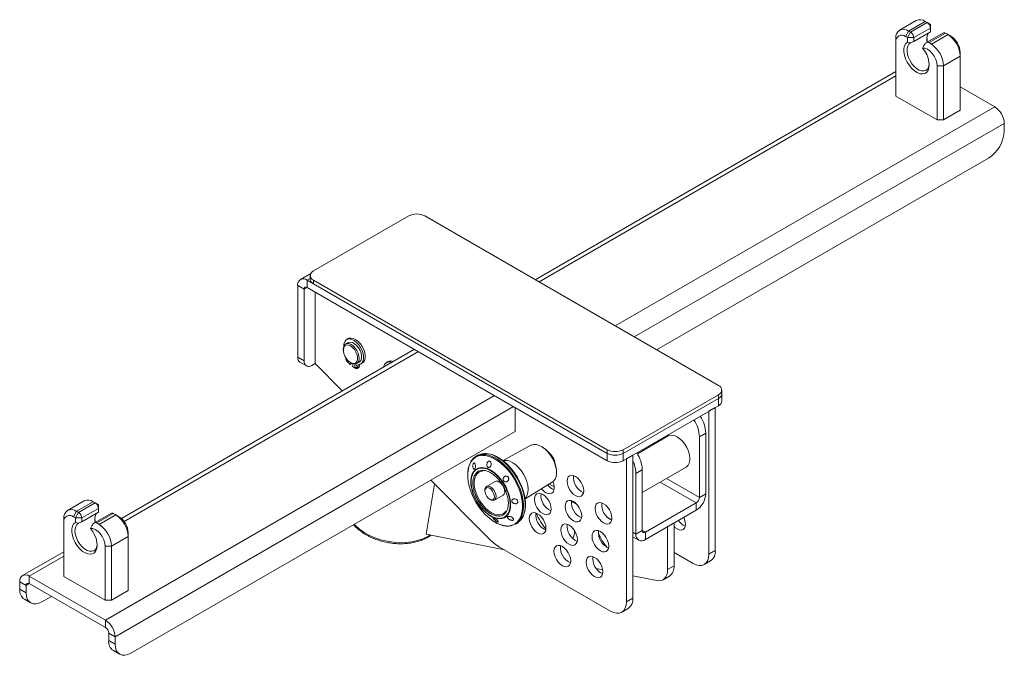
# Model space of a CAD drawing. Header units: millimetres. Extents: x -1231 to 214, y -125 to 566.
# Tile 2 of 2: x -225 to 214, y 283 to 566. Entities that reach past the tile are written whole.
import ezdxf

# ---------------------------------------------------------------- set-up
doc = ezdxf.new("R2010")
doc.units = ezdxf.units.MM

msp = doc.modelspace()

# ---------------------------------------------------------------- linework, layer by layer
at = {"color": 7, "linetype": 'Continuous', "lineweight": 15}
for p, q in [((174.59, 566.01), (167.17, 561.72)), ((178.59, 565.61), (171.17, 561.33)), ((179.48, 565.1), (178.59, 565.61)), ((171.17, 561.33), (169.75, 558.88)), ((171.17, 561.33), (172.05, 560.82)), ((179.48, 565.1), (172.05, 560.82)), ((180.89, 562.65), (173.47, 558.37)), ((180.89, 564.29), (179.48, 565.1)), ((180.89, 564.29), (180.89, 562.65)), ((180.89, 560.95), (180.89, 562.65)), ((165.51, 558.06), (165.51, 556.43)), ((170.64, 558.37), (169.75, 558.88)), ((172.05, 560.82), (170.64, 558.37)), ((170.64, 556.38), (170.64, 558.37)), ((173.47, 558.37), (170.64, 558.37)), ((180.89, 560.95), (173.47, 556.66)), ((173.47, 558.37), (173.47, 556.66)), ((186.7, 560.56), (179.09, 556.17)), ((187.54, 560.37), (180.25, 556.16)), ((188.71, 559.77), (181.28, 555.48)), ((188.71, 559.77), (187.54, 560.37)), ((189.91, 559.08), (188.49, 559.9)), ((165.51, 556.43), (165.51, 532.34)), ((172.05, 556.03), (170.64, 556.38)), ((177.36, 553.72), (177.94, 554.83)), ((177.37, 553.71), (177.36, 553.72)), ((180.25, 556.16), (181.28, 555.48)), ((194.15, 550.1), (186.72, 545.82)), ((194.15, 551.73), (194.15, 550.1)), ((194.15, 526.01), (194.15, 550.1)), ((186.72, 545.82), (183.89, 545.82)), ((183.89, 521.73), (183.89, 545.82)), ((186.72, 545.82), (186.72, 521.73)), ((165.51, 543.35), (4.83, 450.59)), ((194.15, 536.42), (209.53, 527.54)), ((165.51, 532.34), (183.89, 521.73)), ((194.15, 526.01), (186.72, 521.73)), ((186.72, 521.73), (183.89, 521.73)), ((213.77, 520.2), (213.77, 516.93)), ((58.92, 419.37), (206.7, 504.68)), ((-51.4, 478.97), (-93.82, 454.48)), ((86.49, 403.45), (-44.32, 478.97)), ((-95.02, 453.36), (-99.65, 450.69)), ((-95.29, 452.44), (-95.29, 450.8)), ((-98.06, 446.31), (-100.89, 447.94)), ((-100.89, 416.1), (-100.89, 447.94)), ((-96.65, 450.39), (36.99, 373.24)), ((-96.65, 450.39), (-96.65, 447.13)), ((-93.82, 450.39), (36.99, 374.88)), ((-93.82, 450.39), (-93.82, 448.76)), ((-93.82, 448.76), (36.99, 373.24)), ((-98.06, 414.47), (-98.06, 446.31)), ((-96.65, 447.13), (36.99, 369.98)), ((-93.11, 445.09), (-93.11, 413.24)), ((-78.47, 422.57), (-79.53, 421.96)), ((-78.34, 424.32), (-79.05, 423.91)), ((-48.91, 419.57), (-179.38, 344.25)), ((-80.56, 419.67), (-80.56, 419.26)), ((-100.89, 416.1), (-98.06, 414.47)), ((-99.86, 413.81), (-97.03, 412.18)), ((-94.53, 412.42), (-93.11, 413.24)), ((-93.11, 413.24), (-81.01, 401.04)), ((-79.35, 415.67), (-79.38, 415.46)), ((-79.12, 415.26), (-79.1, 415.33)), ((-77.47, 412.75), (-78.87, 414.15)), ((-77.31, 413.71), (-77.47, 412.75)), ((-76.77, 413.16), (-77.47, 412.75)), ((-77.38, 413.75), (-77.03, 413.55)), ((-76.73, 413.39), (-76.77, 413.16)), ((-76.22, 413.19), (-76.43, 411.94)), ((-74.53, 413.3), (-73.47, 413.91)), ((-73.92, 412.8), (-74.16, 411.39)), ((-73.27, 412.89), (-73.45, 411.8)), ((-72.8, 413.09), (-72.09, 413.5)), ((-60.66, 414.12), (-61.37, 413.71)), ((-74.94, 411.08), (-76.43, 411.94)), ((-74.38, 411.03), (-73.67, 411.43)), ((-74.16, 411.39), (-73.45, 411.8)), ((44.06, 374.88), (86.49, 399.37)), ((86.49, 399.37), (86.49, 397.74)), ((87.95, 399.78), (87.95, 401.41)), ((87.95, 396.51), (87.95, 399.78)), ((44.06, 373.24), (86.49, 397.74)), ((86.49, 394.47), (86.49, 397.74)), ((-4.02, 393.65), (-4.02, 390.39)), ((-4.02, 390.39), (-4.02, 383.04)), ((44.06, 369.98), (86.49, 394.47)), ((82.25, 392.02), (85.08, 393.65)), ((82.25, 328.33), (82.25, 392.02)), ((85.08, 329.96), (85.08, 393.65)), ((-175.14, 284.25), (-4.02, 383.04)), ((80.83, 382.22), (78.01, 380.59)), ((80.83, 382.22), (80.83, 355.28)), ((64.11, 380.98), (50.37, 373.05)), ((60.97, 379.17), (60.89, 379.69)), ((78.01, 380.59), (78.01, 353.64)), ((2.96, 376.82), (-9.45, 370)), ((8.13, 376.04), (7.78, 376.24)), ((36.99, 374.88), (36.99, 373.24)), ((36.99, 369.98), (36.99, 373.24)), ((44.06, 374.88), (44.06, 373.24)), ((44.06, 373.24), (44.06, 369.98)), ((-20.7, 372.39), (-21.44, 371.96)), ((45.48, 370.79), (48.31, 372.43)), ((45.48, 307.1), (45.48, 370.79)), ((48.31, 308.74), (48.31, 372.43)), ((14.38, 364.81), (14.37, 365.21)), ((52.55, 365.89), (49.72, 364.26)), ((49.72, 337.32), (49.72, 364.26)), ((52.55, 355.84), (72.11, 367.13)), ((52.55, 338.95), (52.55, 365.89)), ((-39.89, 359.58), (-43.62, 337.3)), ((-41.62, 361.33), (-15.92, 335.41)), ((-12.9, 360.72), (-16.79, 358.48)), ((0.36, 353.01), (12.47, 360.35)), ((-17.51, 356.88), (-17.51, 356.47)), ((78.01, 353.64), (80.83, 355.28)), ((-195.93, 352.11), (-203.36, 347.83)), ((-191.93, 351.72), (-199.36, 347.43)), ((-191.05, 351.2), (-198.47, 346.92)), ((-191.05, 351.2), (-191.93, 351.72)), ((-189.63, 350.39), (-191.05, 351.2)), ((-15.39, 352.79), (-15.04, 352.59)), ((-13.29, 352.42), (-9.4, 354.66)), ((21.05, 351.84), (23.53, 350.41)), ((76.59, 351.19), (53.96, 338.13)), ((76.59, 347.93), (76.59, 351.19)), ((-199.36, 347.43), (-200.77, 344.98)), ((-198.47, 346.92), (-199.89, 344.47)), ((-199.36, 347.43), (-198.47, 346.92)), ((-189.63, 348.76), (-197.06, 344.47)), ((-189.63, 347.05), (-197.06, 342.76)), ((-183.83, 346.66), (-191.43, 342.27)), ((-182.99, 346.47), (-190.27, 342.26)), ((-189.63, 350.39), (-189.63, 348.76)), ((-189.63, 347.05), (-189.63, 348.76)), ((-181.82, 345.87), (-182.99, 346.47)), ((76.59, 347.93), (53.96, 334.87)), ((-205.01, 344.16), (-205.01, 342.53)), ((-205.01, 342.53), (-205.01, 318.44)), ((-199.89, 344.47), (-200.77, 344.98)), ((-199.89, 342.48), (-199.89, 344.47)), ((-197.06, 344.47), (-199.89, 344.47)), ((-198.47, 342.14), (-199.89, 342.48)), ((-197.06, 344.47), (-197.06, 342.76)), ((-190.27, 342.26), (-189.24, 341.58)), ((-181.82, 345.87), (-189.24, 341.58)), ((-180.62, 345.18), (-182.04, 346)), ((-3.94, 341.65), (-3.2, 342.08)), ((63.86, 340.58), (66.69, 342.21)), ((66.69, 323.15), (66.69, 342.21)), ((-193.16, 339.82), (-192.59, 340.93)), ((-193.16, 339.81), (-193.16, 339.82)), ((-176.38, 337.84), (-176.38, 336.2)), ((49.72, 337.32), (52.55, 338.95)), ((53.96, 338.13), (53.96, 334.87)), ((63.86, 321.52), (63.86, 340.58)), ((-176.38, 336.2), (-183.8, 331.92)), ((-176.38, 312.11), (-176.38, 336.2)), ((-43.62, 337.3), (-8.79, 330.27)), ((48.31, 336.1), (50.96, 334.57)), ((-205.01, 329.45), (-223.39, 318.84)), ((-183.8, 331.92), (-186.63, 331.92)), ((-186.63, 307.83), (-186.63, 331.92)), ((-183.8, 331.92), (-183.8, 307.83)), ((-10.97, 331.53), (38.41, 303.02)), ((16.15, 332.01), (16.51, 332)), ((66.69, 329.15), (75.18, 324.25)), ((82.25, 328.33), (85.08, 329.96)), ((80.18, 323.75), (83, 325.38)), ((31.97, 322.03), (34.94, 321.43)), ((63.86, 321.52), (66.69, 323.15)), ((-221.81, 314.46), (-224.64, 316.09)), ((-224.64, 312.83), (-224.64, 316.09)), ((-220.39, 318.54), (-220.39, 315.28)), ((-220.39, 318.54), (-186.45, 298.95)), ((-205.01, 318.44), (-186.63, 307.83)), ((48.31, 318.73), (58.98, 316.57)), ((61.79, 316.94), (64.62, 318.57)), ((-224.64, 312.83), (-221.81, 311.19)), ((-221.81, 311.19), (-221.81, 314.46)), ((-220.39, 315.28), (-186.45, 295.68)), ((-176.38, 312.11), (-183.8, 307.83)), ((-222.56, 308.25), (-219.74, 306.62)), ((-214.74, 307.11), (-210.49, 309.56)), ((-183.8, 307.83), (-186.63, 307.83)), ((45.48, 307.1), (48.31, 308.74)), ((43.41, 302.53), (46.24, 304.16)), ((-186.45, 295.68), (-186.45, 298.95)), ((-182.21, 291.6), (-185.04, 293.23)), ((-185.04, 293.23), (-185.04, 289.97)), ((-185.04, 289.97), (-182.21, 288.34)), ((-182.21, 291.6), (-182.21, 288.34)), ((-182.97, 285.39), (-180.14, 283.76))]:
    msp.add_line(p, q, dxfattribs=at)
at = {"color": 8, "linetype": 'Continuous', "lineweight": 15}
for p, q in [((6.59, 449.58), (165.51, 541.32)), ((40.53, 429.98), (209.53, 527.54)), ((49.02, 425.08), (213.77, 520.2)), ((-96.65, 450.39), (-95.29, 451.18)), ((-98.06, 446.31), (-96.65, 447.13)), ((-178.19, 342.9), (-47.15, 418.55)), ((-186.45, 298.95), (-13.21, 398.96)), ((-182.21, 291.6), (-4.73, 394.06)), ((-20.81, 364.33), (-20.16, 364.83)), ((11.18, 359.57), (13.35, 358.31)), ((60.55, 360.46), (76.59, 351.19)), ((63.38, 362.09), (78.01, 353.64)), ((37.31, 344.48), (38.94, 343.54)), ((48.31, 338.13), (49.72, 337.32)), ((52.55, 338.95), (53.96, 338.13)), ((-220.39, 318.54), (-205.01, 327.42)), ((-221.81, 314.46), (-220.39, 315.28))]:
    msp.add_line(p, q, dxfattribs=at)
at = {"color": 7, "linetype": 'Continuous', "lineweight": 15, "flags": 128}
for points in [[(177.37, 553.71), (178.38, 552.33), (179.22, 550.81), (179.85, 549.24), (180.23, 547.67), (180.36, 546.19), (180.22, 544.87), (179.82, 543.76), (179.19, 542.92), (178.34, 542.39), (177.32, 542.19), (176.18, 542.33), (174.97, 542.81), (173.75, 543.6), (172.57, 544.67), (171.49, 545.97), (170.56, 547.43), (169.83, 548.98), (169.33, 550.56), (169.07, 552.09), (169.08, 553.5), (169.36, 554.72), (169.89, 555.69), (170.64, 556.38)], [(172.05, 556.03), (171.32, 555.48), (170.8, 554.64), (170.51, 553.56), (170.48, 552.29), (170.69, 550.91), (171.14, 549.47), (171.81, 548.05), (172.66, 546.72), (173.66, 545.56), (174.74, 544.62), (175.86, 543.95), (176.95, 543.58), (177.96, 543.53), (178.85, 543.8), (179.56, 544.39), (180.06, 545.25), (180.32, 546.35), (180.35, 546.65)], [(183.89, 545.82), (183.74, 547.2), (183.3, 548.65), (182.6, 550.08), (181.69, 551.38), (180.63, 552.46), (179.51, 553.24), (178.39, 553.67), (177.37, 553.71)], [(-80.56, 419.67), (-80.51, 420.37), (-80.21, 421.25)], [(-80.24, 420.68), (-80.52, 419.85), (-80.54, 418.81), (-80.31, 417.67), (-79.83, 416.5), (-79.16, 415.41), (-78.35, 414.49), (-77.46, 413.8), (-76.56, 413.4), (-75.72, 413.33), (-75.03, 413.6), (-74.52, 414.17), (-74.24, 415.01), (-74.22, 416.04), (-74.46, 417.19), (-74.93, 418.35), (-75.6, 419.44), (-76.41, 420.37), (-77.31, 421.06), (-78.21, 421.45), (-79.04, 421.52), (-79.74, 421.26), (-80.24, 420.68)], [(-80.34, 420.96), (-80.26, 422.01), (-79.93, 422.97), (-79.38, 423.68), (-78.63, 424.1), (-77.73, 424.2), (-76.73, 423.98), (-75.68, 423.46), (-74.65, 422.65), (-73.69, 421.61), (-72.85, 420.39), (-72.19, 419.07), (-71.74, 417.72), (-71.52, 416.41), (-71.55, 415.22), (-71.83, 414.21), (-72.34, 413.44), (-73.05, 412.96), (-73.92, 412.8), (-73.92, 412.8)], [(-80.21, 421.25), (-79.67, 421.87), (-78.94, 422.17), (-78.07, 422.13), (-77.12, 421.77), (-76.16, 421.09), (-75.27, 420.16), (-74.51, 419.04), (-73.93, 417.82), (-73.59, 416.58), (-73.5, 415.42), (-73.67, 414.43), (-74.09, 413.67), (-74.72, 413.2), (-75.53, 413.07), (-76.45, 413.27), (-77.03, 413.55)], [(-72.79, 414.63), (-72.49, 415.51), (-72.45, 416.6), (-72.67, 417.81), (-73.13, 419.05), (-73.81, 420.23), (-74.64, 421.27), (-75.58, 422.08), (-76.54, 422.6), (-77.46, 422.81), (-78.27, 422.67), (-78.47, 422.57)], [(-78.34, 424.32), (-77.92, 424.51), (-77.02, 424.61), (-76.02, 424.39), (-74.97, 423.86), (-73.94, 423.06), (-72.98, 422.02), (-72.14, 420.8), (-71.48, 419.48), (-71.03, 418.13), (-70.81, 416.82), (-70.85, 415.63), (-71.13, 414.62), (-71.63, 413.85), (-72.09, 413.5)], [(-78.13, 414.29), (-78.15, 414.27), (-78.29, 414.18), (-78.48, 414.19), (-78.69, 414.3), (-78.88, 414.5), (-79.03, 414.75), (-79.12, 415.02), (-79.12, 415.26)], [(-74.42, 411.59), (-74.43, 411.83), (-74.51, 412.1), (-74.66, 412.35), (-74.85, 412.55), (-75.06, 412.66), (-75.25, 412.68), (-75.39, 412.59), (-75.47, 412.41), (-75.46, 412.17), (-75.38, 411.9), (-75.23, 411.65), (-75.03, 411.45), (-74.83, 411.34), (-74.64, 411.32), (-74.5, 411.41), (-74.42, 411.59)], [(-73.47, 413.91), (-73.32, 414.01), (-72.79, 414.63)], [(-74.94, 411.08), (-74.8, 411.02), (-74.67, 410.98), (-74.54, 410.97), (-74.43, 411), (-74.33, 411.06), (-74.25, 411.14), (-74.2, 411.25), (-74.16, 411.39)], [(2.96, 376.82), (3.14, 376.91), (4.2, 377.21), (5.39, 377.17), (6.67, 376.8), (7.98, 376.12), (9.29, 375.14), (10.53, 373.92), (11.66, 372.48), (12.64, 370.9), (13.42, 369.22), (13.99, 367.52), (14.31, 365.86), (14.37, 364.3), (14.18, 362.9), (13.74, 361.73), (13.06, 360.81), (12.47, 360.35)], [(73.75, 371.15), (73.56, 372.66), (73.1, 374.24), (72.41, 375.8), (71.53, 377.29), (70.48, 378.62), (69.32, 379.74), (68.1, 380.59), (66.89, 381.14), (65.73, 381.36), (64.68, 381.23), (64.11, 380.98)], [(-25.02, 365.02), (-24.79, 366.76), (-24.3, 368.43), (-23.58, 369.88), (-22.63, 371.05), (-21.48, 371.93), (-20.15, 372.51), (-18.67, 372.77), (-17.07, 372.7), (-15.38, 372.31), (-13.63, 371.6), (-12.93, 371.24)], [(-16.18, 373.1), (-15.97, 373.08), (-14.3, 372.69), (-12.58, 371.99), (-10.84, 371), (-9.11, 369.73), (-7.44, 368.21), (-5.85, 366.47), (-4.39, 364.54), (-3.06, 362.47), (-1.92, 360.3), (-0.97, 358.06), (-0.24, 355.82), (0.26, 353.6), (0.52, 351.47), (0.53, 349.45), (0.29, 347.6), (-0.19, 345.95), (-0.46, 345.34)], [(-24.14, 368.78), (-24.44, 368.09), (-24.92, 366.44), (-25.16, 364.59), (-25.15, 362.57), (-24.9, 360.43), (-24.4, 358.22), (-23.67, 355.98), (-22.72, 353.74), (-21.57, 351.57), (-20.25, 349.5), (-18.78, 347.57), (-17.19, 345.83), (-15.52, 344.31), (-13.8, 343.04), (-12.06, 342.05), (-10.34, 341.35), (-8.67, 340.96), (-8.11, 340.9)], [(-9.93, 344.19), (-9.97, 344.18), (-11.28, 344.09), (-12.69, 344.33), (-14.17, 344.89), (-15.68, 345.76), (-17.16, 346.91), (-18.57, 348.31), (-19.88, 349.91), (-21.05, 351.68), (-22.04, 353.55), (-22.83, 355.48), (-23.39, 357.41), (-23.71, 359.29), (-23.77, 361.06), (-23.58, 362.67), (-23.14, 364.08), (-22.57, 365.08)], [(-9.4, 354.66), (-8.95, 355.12), (-8.7, 355.88), (-8.72, 356.83), (-9, 357.87), (-9.52, 358.9), (-10.21, 359.79), (-11.01, 360.46), (-11.82, 360.83), (-12.55, 360.86), (-12.9, 360.72)], [(26.5, 356.58), (26.38, 357.77), (26.01, 359.02), (25.42, 360.24), (24.65, 361.37), (23.75, 362.31), (22.79, 363.01), (21.83, 363.42), (20.94, 363.51), (20.17, 363.27), (19.58, 362.73), (19.21, 361.91), (19.08, 360.87), (19.21, 359.69), (19.58, 358.44), (20.17, 357.21), (20.94, 356.09), (21.83, 355.14), (22.79, 354.44), (23.75, 354.03), (24.65, 353.94), (25.42, 354.18), (26.01, 354.73), (26.38, 355.55), (26.5, 356.58)], [(-17.51, 356.88), (-17.49, 357.26), (-17.24, 358.02), (-16.76, 358.5), (-16.09, 358.64), (-15.3, 358.44), (-14.49, 357.92), (-13.74, 357.12), (-13.12, 356.15), (-12.72, 355.1), (-12.57, 354.09), (-12.68, 353.22), (-13.05, 352.6), (-13.05, 352.6)], [(-14.13, 356.48), (-13.62, 355.57), (-13.33, 354.62), (-13.29, 353.75), (-13.5, 353.05), (-13.93, 352.62), (-14.55, 352.51), (-15.26, 352.72), (-16, 353.24), (-16.66, 354), (-17.16, 354.91), (-17.46, 355.86), (-17.5, 356.74), (-17.29, 357.43), (-16.85, 357.86), (-16.24, 357.98), (-15.52, 357.76), (-14.79, 357.24), (-14.13, 356.48)], [(11.98, 348.53), (11.85, 349.71), (11.48, 350.96), (10.89, 352.19), (10.13, 353.31), (9.23, 354.26), (8.27, 354.96), (7.31, 355.37), (6.41, 355.46), (5.64, 355.22), (5.05, 354.67), (4.68, 353.85), (4.56, 352.82), (4.68, 351.63), (5.05, 350.38), (5.64, 349.16), (6.41, 348.03), (7.31, 347.09), (8.27, 346.39), (9.23, 345.98), (10.13, 345.89), (10.89, 346.13), (11.48, 346.67), (11.85, 347.49), (11.98, 348.53)], [(7.72, 357.47), (7.8, 357.36), (8.7, 356.41), (9.66, 355.71), (10.62, 355.3), (11.51, 355.22), (12.28, 355.45), (12.87, 356), (13.24, 356.82), (13.37, 357.86)], [(25.61, 345.35), (25.49, 346.53), (25.12, 347.78), (24.53, 349.01), (23.76, 350.13), (22.86, 351.08), (21.9, 351.78), (20.94, 352.19), (20.05, 352.28), (19.28, 352.04), (18.69, 351.49), (18.32, 350.67), (18.19, 349.64), (18.32, 348.45), (18.69, 347.2), (19.28, 345.98), (20.05, 344.85), (20.94, 343.91), (21.9, 343.21), (22.86, 342.8), (23.76, 342.71), (24.53, 342.95), (25.12, 343.49), (25.49, 344.31), (25.61, 345.35)], [(39.02, 344.41), (38.9, 345.59), (38.53, 346.84), (37.94, 348.06), (37.17, 349.19), (36.27, 350.13), (35.31, 350.83), (34.35, 351.24), (33.45, 351.33), (32.69, 351.09), (32.1, 350.55), (31.72, 349.73), (31.6, 348.69), (31.72, 347.51), (32.1, 346.26), (32.69, 345.03), (33.45, 343.91), (34.35, 342.96), (35.31, 342.26), (36.27, 341.85), (37.17, 341.76), (37.94, 342), (38.53, 342.55), (38.9, 343.37), (39.02, 344.41)], [(9.68, 339.95), (9.56, 341.13), (9.19, 342.38), (8.6, 343.61), (7.83, 344.73), (6.93, 345.68), (5.97, 346.38), (5.01, 346.79), (4.11, 346.88), (3.35, 346.64), (2.76, 346.09), (2.38, 345.27), (2.26, 344.24), (2.38, 343.05), (2.76, 341.8), (3.35, 340.58), (4.11, 339.45), (5.01, 338.51), (5.97, 337.81), (6.93, 337.4), (7.83, 337.31), (8.6, 337.55), (9.19, 338.09), (9.56, 338.91), (9.68, 339.95)], [(-193.16, 339.81), (-192.14, 338.43), (-191.31, 336.92), (-190.68, 335.34), (-190.29, 333.77), (-190.16, 332.29), (-190.3, 330.97), (-190.7, 329.86), (-191.34, 329.02), (-192.19, 328.49), (-193.2, 328.29), (-194.34, 328.43), (-195.55, 328.91), (-196.78, 329.7), (-197.96, 330.77), (-199.03, 332.07), (-199.96, 333.53), (-200.69, 335.08), (-201.2, 336.66), (-201.45, 338.19), (-201.44, 339.6), (-201.16, 340.82), (-200.64, 341.8), (-199.89, 342.48)], [(-198.47, 342.14), (-199.2, 341.58), (-199.72, 340.74), (-200.01, 339.66), (-200.05, 338.4), (-199.84, 337.01), (-199.38, 335.57), (-198.71, 334.15), (-197.86, 332.83), (-196.87, 331.66), (-195.78, 330.72), (-194.67, 330.05), (-193.58, 329.68), (-192.56, 329.63), (-191.67, 329.9), (-190.96, 330.49), (-190.47, 331.35), (-190.2, 332.45), (-190.18, 332.72)], [(-186.63, 331.92), (-186.78, 333.3), (-187.22, 334.76), (-187.92, 336.19), (-188.83, 337.49), (-189.89, 338.56), (-191.01, 339.34), (-192.13, 339.77), (-193.16, 339.81)], [(23.67, 334.9), (23.54, 336.08), (23.17, 337.33), (22.58, 338.56), (21.81, 339.68), (20.91, 340.63), (19.95, 341.33), (18.99, 341.73), (18.1, 341.82), (17.33, 341.59), (16.74, 341.04), (16.37, 340.22), (16.24, 339.18), (16.37, 338), (16.74, 336.75), (17.33, 335.52), (18.1, 334.4), (18.99, 333.45), (19.95, 332.75), (20.91, 332.34), (21.81, 332.26), (22.58, 332.49), (23.17, 333.04), (23.54, 333.86), (23.67, 334.9)], [(37.62, 331.98), (37.49, 333.17), (37.12, 334.41), (36.53, 335.64), (35.76, 336.77), (34.86, 337.71), (33.9, 338.41), (32.94, 338.82), (32.05, 338.91), (31.28, 338.67), (30.69, 338.13), (30.32, 337.31), (30.19, 336.27), (30.32, 335.09), (30.69, 333.84), (31.28, 332.61), (32.05, 331.49), (32.94, 330.54), (33.9, 329.84), (34.86, 329.43), (35.76, 329.34), (36.53, 329.58), (37.12, 330.13), (37.49, 330.95), (37.62, 331.98)], [(66.69, 340.68), (67.11, 340.28), (68.08, 339.57), (69.04, 339.17), (69.93, 339.08), (70.7, 339.31), (71.29, 339.86), (71.66, 340.68), (71.79, 341.72)], [(20.68, 325.34), (20.55, 326.52), (20.18, 327.77), (19.59, 329), (18.82, 330.12), (17.93, 331.07), (16.97, 331.77), (16.01, 332.18), (15.11, 332.27), (14.34, 332.03), (13.75, 331.48), (13.38, 330.66), (13.25, 329.63), (13.38, 328.44), (13.75, 327.2), (14.34, 325.97), (15.11, 324.84), (16.01, 323.9), (16.97, 323.2), (17.93, 322.79), (18.82, 322.7), (19.59, 322.94), (20.18, 323.48), (20.55, 324.3), (20.68, 325.34)], [(35.02, 320.49), (34.89, 321.67), (34.52, 322.92), (33.93, 324.15), (33.16, 325.28), (32.27, 326.22), (31.31, 326.92), (30.35, 327.33), (29.45, 327.42), (28.68, 327.18), (28.09, 326.63), (27.72, 325.81), (27.59, 324.78), (27.72, 323.6), (28.09, 322.35), (28.68, 321.12), (29.45, 319.99), (30.35, 319.05), (31.31, 318.35), (32.27, 317.94), (33.16, 317.85), (33.93, 318.09), (34.52, 318.64), (34.89, 319.46), (35.02, 320.49)], [(75.18, 324.25), (76.56, 323.61), (77.88, 323.31), (79.11, 323.36), (80.18, 323.75), (81.06, 324.48), (81.71, 325.52), (82.11, 326.82), (82.25, 328.33)], [(58.98, 316.57), (60, 316.47), (60.95, 316.59), (61.79, 316.94), (62.51, 317.5), (63.09, 318.25), (63.52, 319.19), (63.78, 320.29), (63.86, 321.52)], [(-221.81, 311.19), (-221.67, 309.68), (-221.27, 308.38), (-220.62, 307.35), (-219.74, 306.62), (-218.67, 306.22), (-217.44, 306.17), (-216.12, 306.47), (-214.74, 307.11)], [(38.41, 303.02), (39.79, 302.38), (41.11, 302.08), (42.34, 302.13), (43.41, 302.53), (44.29, 303.26), (44.94, 304.29), (45.34, 305.59), (45.48, 307.1)], [(-182.21, 288.34), (-182.07, 286.82), (-181.67, 285.52), (-181.02, 284.49), (-180.14, 283.76), (-179.07, 283.36), (-177.84, 283.31), (-176.52, 283.61), (-175.14, 284.25)]]:
    msp.add_lwpolyline(points, dxfattribs=at)
at = {"color": 8, "linetype": 'Continuous', "lineweight": 15, "flags": 128}
for points in [[(-3.19, 342.59), (-2.26, 343.75), (-1.54, 345.17), (-1.06, 346.82), (-0.82, 348.67), (-0.83, 350.69), (-1.09, 352.82), (-1.59, 355.04), (-2.32, 357.28), (-3.27, 359.52), (-4.41, 361.69), (-5.73, 363.76), (-7.2, 365.69), (-8.79, 367.43), (-10.46, 368.95), (-12.19, 370.22), (-13.93, 371.21), (-15.65, 371.91), (-17.32, 372.3), (-18.9, 372.36), (-20.35, 372.11), (-21.66, 371.54), (-22.8, 370.67), (-23.73, 369.51), (-24.14, 368.78)], [(-13.2, 372.17), (-12.9, 372.03), (-11.13, 371.02), (-9.38, 369.73), (-7.69, 368.19), (-6.08, 366.42), (-4.59, 364.47), (-3.25, 362.37), (-2.08, 360.16), (-1.12, 357.9), (-0.38, 355.62), (0.13, 353.37), (0.39, 351.2), (0.4, 349.16), (0.39, 349.02)], [(-12.93, 371.24), (-11.87, 370.59), (-10.12, 369.3), (-8.42, 367.76), (-6.81, 365.99), (-5.32, 364.04), (-3.98, 361.94), (-2.82, 359.73), (-1.86, 357.47), (-1.12, 355.19), (-0.61, 352.95), (-0.35, 350.78), (-0.34, 348.73), (-0.58, 346.85), (-1.07, 345.18), (-1.79, 343.74), (-2.74, 342.56)], [(-9.39, 369.95), (-8.84, 370.07), (-7.66, 370.06), (-6.38, 369.72), (-5.07, 369.08), (-3.75, 368.15), (-2.49, 366.96), (-1.33, 365.57), (-0.31, 364.01), (0.54, 362.35), (1.18, 360.65), (1.59, 358.96), (1.75, 357.36), (1.66, 355.88), (1.33, 354.6), (0.76, 353.56), (0.34, 353.09)], [(-22.57, 365.08), (-22.46, 365.23), (-21.57, 366.11), (-20.48, 366.68), (-19.24, 366.94), (-17.87, 366.86), (-16.41, 366.46), (-14.92, 365.74), (-13.42, 364.73), (-11.97, 363.45), (-10.6, 361.95), (-9.36, 360.26), (-8.27, 358.43), (-7.38, 356.52), (-6.7, 354.58), (-6.26, 352.67), (-6.07, 350.84), (-6.14, 349.14), (-6.46, 347.63), (-7.02, 346.34), (-7.8, 345.32), (-7.8, 345.32)], [(-11.08, 345.87), (-11.93, 345.9), (-13.27, 346.22), (-14.66, 346.85), (-16.05, 347.79), (-17.39, 348.99), (-18.65, 350.42), (-19.77, 352.03), (-20.72, 353.76), (-21.47, 355.55), (-21.98, 357.34), (-22.25, 359.08), (-22.27, 360.7), (-22.02, 362.14), (-21.53, 363.37), (-20.81, 364.33)], [(-7.8, 345.32), (-8.8, 344.59), (-9.93, 344.19)], [(-75.75, 341.63), (-75.19, 341.05), (-73.36, 339.44)], [(-73.36, 339.44), (-71.27, 337.99), (-68.96, 336.7), (-66.47, 335.61), (-63.84, 334.73), (-61.1, 334.07), (-58.32, 333.65), (-55.52, 333.47), (-52.76, 333.54), (-50.09, 333.85), (-47.54, 334.4), (-45.16, 335.18), (-42.99, 336.18), (-41.72, 336.92)]]:
    msp.add_lwpolyline(points, dxfattribs=at)
at = {"color": 7, "linetype": 'Continuous', "lineweight": 15}
for centre, radius, start, end in [((176.25, 562.34), 4.02, 54.3826, 114.307), ((168.96, 558.62), 3.49, 50.7968, 189.214), ((177.82, 562.51), 3.07, 2.6056, 57.3944), ((168.1, 556.85), 2.62, 50.7966, 189.2141), ((170.39, 558.23), 3.07, 2.6056, 57.3944), ((184.38, 557.73), 5.11, 147.448, 195.3234), ((189.08, 558.83), 9.78, 183.4191, 194.0402), ((181.8, 549.52), 12.36, 2.7029, 56.0337), ((185.06, 551.39), 9.09, 2.1792, 57.8154), ((174.38, 545.23), 12.36, 2.7029, 56.0337), ((204.56, 519.78), 9.22, 2.6055, 57.3944), ((198.42, 517.63), 15.37, 302.6055, 357.3945), ((-47.86, 472.15), 7.69, 62.6096, 117.3904), ((-93.05, 452.44), 2.18, 110.7833, 249.2167), ((-98.31, 448.36), 2.62, 50.7968, 189.2142), ((-97.2, 446.45), 0.873, 50.798, 189.2127), ((-92.78, 451.05), 2.51, 185.6943, 245.626), ((-98.44, 415.83), 2.46, 173.702, 234.9856), ((-95.91, 414.12), 2.18, 170.7859, 309.2033), ((-77.73, 415.35), 1.66, 176.0018, 226.4437), ((-73.51, 412.82), 1.27, 198.8757, 221.395), ((-60.05, 411.42), 2.56, 65.3435, 174.6513), ((-59.42, 411.56), 2.84, 66.2356, 115.8923), ((-73.94, 411.84), 0.486, 302.7436, 354.5779), ((85.72, 401.41), 2.18, 290.7835, 69.2166), ((85.45, 400.03), 2.51, 294.3748, 354.3051), ((85.45, 396.76), 2.51, 294.3748, 354.3051), ((63.04, 379.95), 14.98, 2.4347, 33.2404), ((66.08, 381.65), 14.77, 2.2087, 33.4664), ((-17.16, 364.9), 8.28, 61.4033, 115.2857), ((0.66, 364.51), 13.73, 2.9316, 57.063), ((5.63, 367.38), 8.24, 7.6936, 52.301), ((40.53, 381.7), 7.69, 242.6096, 297.3903), ((40.53, 380.07), 7.69, 242.6096, 297.3903), ((37.79, 365.32), 14.77, 2.2087, 33.4664), ((40.53, 376.8), 7.69, 242.6096, 297.3903), ((35.74, 363.83), 13.99, 1.7482, 26.0522), ((69.63, 370.49), 4.18, 306.3811, 9.0886), ((-18.21, 361.62), 3.76, 96.0054, 121.272), ((6.14, 357.65), 7.23, 1.6464, 23.6666), ((29.42, 362.56), 7.47, 173.7172, 246.2774), ((14.9, 354.5), 7.47, 173.7173, 246.2774), ((15.62, 362.85), 6.31, 215.7918, 248.2856), ((71.62, 355.7), 9.22, 302.6055, 357.3945), ((-194.28, 348.44), 4.02, 54.3826, 114.307), ((-192.7, 348.62), 3.07, 2.6056, 57.3944), ((-14.05, 353.88), 1.63, 232.6149, 307.8985), ((28.53, 351.32), 7.47, 173.7171, 246.2775), ((41.93, 350.37), 7.46, 173.6866, 246.5736), ((74.94, 353.78), 3.07, 302.6052, 357.3946), ((-201.57, 344.72), 3.49, 50.7968, 189.214), ((-200.13, 344.33), 3.07, 2.6056, 57.3944), ((-186.15, 343.83), 5.11, 147.448, 195.3234), ((-11.25, 349.6), 3.73, 272.6161, 324.5204), ((-7.75, 348.83), 8.14, 303.9671, 1.3736), ((12.6, 345.92), 7.47, 173.7172, 246.2774), ((29.23, 355.73), 25.48, 200.8929, 219.8031), ((-202.43, 342.95), 2.62, 50.7966, 189.2141), ((-181.45, 344.93), 9.78, 183.4191, 194.0402), ((-188.72, 335.62), 12.36, 2.7029, 56.0337), ((-185.46, 337.49), 9.09, 2.1792, 57.8154), ((-7.58, 348.42), 7.6, 239.5519, 309.5962), ((74.12, 346.85), 6.47, 212.6531, 248.0621), ((64.44, 341.49), 7.35, 1.7628, 26.078), ((-196.15, 331.33), 12.36, 2.7029, 56.0337), ((26.59, 340.87), 7.47, 173.7172, 246.2774), ((12.73, 339.2), 9.7, 336.2119, 357.7547), ((52.61, 345.46), 21.06, 201.511, 222.1324), ((40.54, 337.96), 7.47, 173.7172, 246.2774), ((53.41, 338.81), 0.873, 170.7859, 309.2037), ((1.18, 352.08), 23.88, 224.2781, 239.4076), ((52.31, 336.9), 2.62, 170.7861, 309.2032), ((23.6, 331.31), 7.47, 173.7172, 246.2774), ((80.29, 329.37), 4.82, 304.2318, 7.0803), ((37.94, 326.46), 7.47, 173.7172, 246.2774), ((61.83, 322.59), 4.9, 304.7801, 6.5321), ((-222.05, 316.51), 2.62, 50.7971, 189.2137), ((-219.68, 312.31), 4.98, 174.0374, 234.6499), ((-220.95, 314.6), 0.873, 50.7966, 189.2141), ((43.52, 308.14), 4.82, 304.2318, 7.0803), ((-191.42, 291.18), 9.22, 2.6055, 57.3944), ((-188.11, 293.09), 3.07, 2.6056, 57.3944), ((-180.09, 289.45), 4.98, 174.0374, 234.6499)]:
    msp.add_arc(centre, radius, start, end, dxfattribs=at)
at = {"color": 8, "linetype": 'Continuous', "lineweight": 15}
msp.add_arc((-7.48, 347.09), 6.22, 264.2269, 313.64, dxfattribs=at)
at = {"color": 7, "linetype": 'Continuous', "lineweight": 15}
for centre in [(178.77, 551.84), (-191.76, 337.94)]:
    msp.add_ellipse(centre, major_axis=(9.9, 0), ratio=0.577382, start_param=2.13615, end_param=2.316612, dxfattribs=at)
for points, knots in [([(187.54, 560.37), (187.4, 560.43), (187.12, 560.54), (186.82, 560.6), (186.74, 560.57), (186.7, 560.56)], [0, 0, 0, 0, 0.341318, 0.682551, 1, 1, 1, 1]), ([(177.94, 554.83), (178.11, 555.12), (178.41, 555.62), (178.96, 556.12), (179.47, 556.36), (179.92, 556.37), (180.15, 556.23), (180.25, 556.16)], [0, 0, 0, 0, 0.290307, 0.50436, 0.682836, 0.862175, 1, 1, 1, 1]), ([(-22.12, 366.26), (-22.18, 366.22), (-22.29, 366.14), (-22.45, 366.18), (-22.6, 366.34), (-22.74, 366.63), (-22.84, 367.06), (-22.88, 367.59), (-22.84, 368.13), (-22.73, 368.57), (-22.57, 368.86), (-22.4, 368.99), (-22.24, 368.99), (-22.07, 368.89), (-21.92, 368.66), (-21.79, 368.27), (-21.73, 367.77), (-21.75, 367.22), (-21.85, 366.75), (-21.99, 366.42), (-22.08, 366.31), (-22.12, 366.26)], [0, 0, 0, 0, 0.044293, 0.088475, 0.135429, 0.189331, 0.250628, 0.316494, 0.381026, 0.438838, 0.48889, 0.534067, 0.578219, 0.612343, 0.669691, 0.726842, 0.789595, 0.85572, 0.919027, 0.964603, 1, 1, 1, 1]), ([(-15.31, 369.72), (-15.22, 369.67), (-15.05, 369.58), (-14.86, 369.29), (-14.73, 368.92), (-14.7, 368.47), (-14.78, 367.97), (-14.99, 367.49), (-15.29, 367.12), (-15.63, 366.93), (-15.95, 366.9), (-16.22, 367.03), (-16.43, 367.26), (-16.57, 367.58), (-16.64, 368), (-16.61, 368.49), (-16.47, 369), (-16.2, 369.44), (-15.87, 369.72), (-15.55, 369.79), (-15.38, 369.74), (-15.31, 369.72)], [0, 0, 0, 0, 0.045449, 0.090821, 0.138221, 0.190882, 0.249935, 0.314503, 0.380408, 0.430877, 0.481587, 0.526213, 0.568445, 0.613131, 0.66365, 0.721669, 0.786029, 0.851984, 0.913319, 0.966743, 1, 1, 1, 1]), ([(-21.94, 365.48), (-21.61, 365.76), (-20.91, 366.33), (-19.56, 366.72), (-17.99, 366.7), (-16.26, 366.22), (-14.47, 365.28), (-12.74, 363.96), (-11.17, 362.37), (-9.78, 360.59), (-8.56, 358.64), (-7.54, 356.51), (-6.77, 354.24), (-6.32, 351.99), (-6.24, 349.88), (-6.52, 348.04), (-7.11, 346.56), (-7.95, 345.44), (-9.04, 344.67), (-10.37, 344.26), (-11.95, 344.27), (-13.68, 344.76), (-15.47, 345.7), (-17.2, 347.02), (-18.77, 348.61), (-20.16, 350.39), (-21.38, 352.34), (-22.4, 354.47), (-23.17, 356.73), (-23.61, 358.99), (-23.7, 361.1), (-23.41, 362.93), (-22.84, 364.43), (-22.24, 365.14), (-21.94, 365.48)], [0, 0, 0, 0, 0.029129, 0.060003, 0.09216, 0.125, 0.15784, 0.189997, 0.220871, 0.25, 0.279129, 0.310003, 0.34216, 0.375, 0.40784, 0.439997, 0.470871, 0.5, 0.529129, 0.560003, 0.59216, 0.625, 0.65784, 0.689997, 0.720871, 0.75, 0.779129, 0.810003, 0.84216, 0.875, 0.90784, 0.939997, 0.970871, 1, 1, 1, 1]), ([(-21.31, 364.58), (-21.58, 364.27), (-22.13, 363.62), (-22.65, 362.26), (-22.91, 360.59), (-22.83, 358.67), (-22.43, 356.62), (-21.73, 354.56), (-20.8, 352.62), (-19.69, 350.85), (-18.43, 349.23), (-16.99, 347.78), (-15.42, 346.58), (-13.8, 345.73), (-12.22, 345.29), (-10.79, 345.27), (-9.57, 345.64), (-8.59, 346.35), (-7.82, 347.37), (-7.28, 348.71), (-7.03, 350.38), (-7.1, 352.3), (-7.51, 354.36), (-8.21, 356.41), (-9.14, 358.35), (-10.25, 360.13), (-11.51, 361.75), (-12.94, 363.19), (-14.52, 364.39), (-16.14, 365.25), (-17.72, 365.69), (-19.15, 365.7), (-20.38, 365.35), (-21.01, 364.83), (-21.31, 364.58)], [0, 0, 0, 0, 0.029129, 0.060003, 0.09216, 0.125, 0.15784, 0.189997, 0.220871, 0.25, 0.279129, 0.310003, 0.34216, 0.375, 0.40784, 0.439997, 0.470871, 0.5, 0.529129, 0.560003, 0.59216, 0.625, 0.65784, 0.689997, 0.720871, 0.75, 0.779129, 0.810003, 0.84216, 0.875, 0.90784, 0.939997, 0.970871, 1, 1, 1, 1]), ([(-10.76, 360.61), (-10.66, 360.47), (-10.19, 359.86), (-9.78, 359.18), (-9.47, 358.67)], [0, 0, 0, 0, 0.230199, 1, 1, 1, 1]), ([(-7.89, 363.14), (-7.77, 363.1), (-7.52, 363.04), (-7.22, 362.78), (-7.01, 362.45), (-6.91, 362.08), (-6.92, 361.68), (-7.05, 361.29), (-7.31, 360.92), (-7.71, 360.65), (-8.19, 360.52), (-8.66, 360.59), (-9.03, 360.8), (-9.28, 361.09), (-9.41, 361.44), (-9.44, 361.82), (-9.36, 362.22), (-9.16, 362.62), (-8.81, 362.95), (-8.37, 363.16), (-8.04, 363.15), (-7.89, 363.14)], [0, 0, 0, 0, 0.04819, 0.096523, 0.141915, 0.186004, 0.232007, 0.282471, 0.339058, 0.401821, 0.467935, 0.531248, 0.576831, 0.622552, 0.665008, 0.708311, 0.756372, 0.811565, 0.873944, 0.94004, 1, 1, 1, 1]), ([(-20.84, 350.85), (-20.87, 350.92), (-20.92, 351.06), (-20.88, 351.1), (-20.76, 350.99), (-20.56, 350.74), (-20.33, 350.44), (-20.12, 350.13), (-19.91, 349.83), (-19.73, 349.54), (-19.58, 349.28), (-19.48, 349.08), (-19.47, 348.97), (-19.57, 349.01), (-19.76, 349.19), (-20, 349.49), (-20.24, 349.82), (-20.46, 350.14), (-20.64, 350.45), (-20.77, 350.69), (-20.82, 350.8), (-20.84, 350.85)], [0, 0, 0, 0, 0.063677, 0.127245, 0.193407, 0.255771, 0.300545, 0.345432, 0.387714, 0.431531, 0.480571, 0.536938, 0.600206, 0.666363, 0.729156, 0.784336, 0.832398, 0.876844, 0.921395, 0.969035, 1, 1, 1, 1]), ([(-3.55, 352.78), (-3.42, 352.7), (-3.16, 352.53), (-2.9, 352.19), (-2.79, 351.83), (-2.81, 351.49), (-2.96, 351.21), (-3.22, 350.98), (-3.58, 350.83), (-4.05, 350.79), (-4.57, 350.89), (-5.04, 351.12), (-5.39, 351.44), (-5.57, 351.78), (-5.6, 352.13), (-5.51, 352.43), (-5.3, 352.69), (-4.98, 352.89), (-4.54, 353), (-4.04, 352.98), (-3.71, 352.84), (-3.55, 352.78)], [0, 0, 0, 0, 0.052905, 0.106014, 0.154295, 0.198852, 0.243282, 0.290619, 0.343131, 0.402028, 0.466492, 0.532435, 0.583117, 0.634044, 0.678789, 0.721013, 0.765597, 0.815955, 0.8738, 0.938051, 1, 1, 1, 1]), ([(-182.99, 346.47), (-183.13, 346.53), (-183.41, 346.64), (-183.7, 346.7), (-183.79, 346.67), (-183.83, 346.66)], [0, 0, 0, 0, 0.341318, 0.682551, 1, 1, 1, 1]), ([(-192.59, 340.93), (-192.41, 341.22), (-192.11, 341.72), (-191.56, 342.23), (-191.06, 342.46), (-190.61, 342.47), (-190.37, 342.33), (-190.27, 342.26)], [0, 0, 0, 0, 0.290308, 0.504359, 0.682834, 0.862175, 1, 1, 1, 1]), ([(-11.61, 342.81), (-11.61, 342.76), (-11.62, 342.67), (-11.8, 342.65), (-12.05, 342.72), (-12.35, 342.87), (-12.67, 343.07), (-13, 343.32), (-13.31, 343.61), (-13.58, 343.91), (-13.76, 344.17), (-13.79, 344.34), (-13.69, 344.41), (-13.48, 344.37), (-13.2, 344.26), (-12.89, 344.09), (-12.56, 343.87), (-12.23, 343.61), (-11.91, 343.32), (-11.67, 343.02), (-11.63, 342.88), (-11.61, 342.81)], [0, 0, 0, 0, 0.052903, 0.106014, 0.154295, 0.198852, 0.243282, 0.290618, 0.34313, 0.402026, 0.466492, 0.532435, 0.583116, 0.634044, 0.678789, 0.721012, 0.765596, 0.815954, 0.873799, 0.938051, 1, 1, 1, 1]), ([(-4.85, 343.57), (-4.91, 343.53), (-5.04, 343.43), (-5.36, 343.4), (-5.73, 343.44), (-6.16, 343.57), (-6.61, 343.79), (-7.02, 344.1), (-7.3, 344.42), (-7.42, 344.72), (-7.37, 344.95), (-7.2, 345.11), (-6.93, 345.19), (-6.59, 345.19), (-6.18, 345.12), (-5.72, 344.95), (-5.32, 344.71), (-5, 344.43), (-4.79, 344.14), (-4.71, 343.84), (-4.77, 343.66), (-4.84, 343.59), (-4.85, 343.57)], [0, 0, 0, 0, 0.045439, 0.090802, 0.138192, 0.190842, 0.249883, 0.314437, 0.38033, 0.430785, 0.481486, 0.526103, 0.568325, 0.613002, 0.663511, 0.721518, 0.785864, 0.828782, 0.88393, 0.939306, 0.989143, 1, 1, 1, 1]), ([(-75.99, 341.49), (-75.96, 341.44), (-75.48, 340.83), (-74.53, 339.96), (-73.27, 338.89), (-71.9, 337.89), (-70.14, 336.79), (-67.88, 335.65), (-65.48, 334.7), (-62.97, 333.94), (-60.38, 333.4), (-57.76, 333.06), (-55.13, 332.95), (-52.55, 333.05), (-50.03, 333.38), (-47.62, 333.93), (-45.35, 334.68), (-43.29, 335.66), (-41.97, 336.4), (-41.41, 336.85), (-41.4, 336.86)], [0, 0, 0, 0, 0.005189, 0.070523, 0.109359, 0.144403, 0.210094, 0.275776, 0.341433, 0.407062, 0.472678, 0.5383, 0.603949, 0.669644, 0.735409, 0.801257, 0.867191, 0.933186, 0.999148, 1, 1, 1, 1])]:
    msp.add_open_spline(points, degree=3, knots=knots, dxfattribs=at)

doc.saveas('drawing.dxf')
